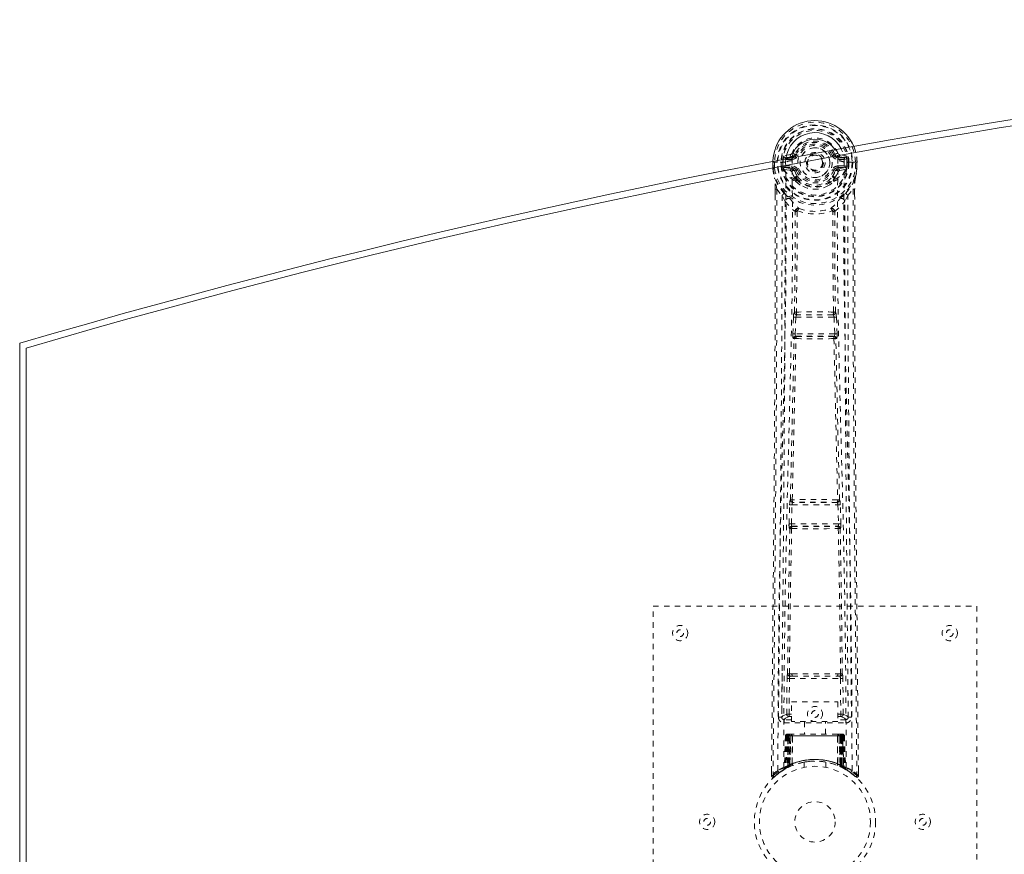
# Model space of a CAD drawing. Header units: inches. Extents: x 23.7 to 107.2, y 47.5 to 77.3.
# Tile 2 of 4: x 23.7 to 42, y 61.8 to 77.3. Entities that reach past the tile are written whole.
import ezdxf

# ---------------------------------------------------------------- set-up
doc = ezdxf.new("R2010")
doc.units = ezdxf.units.IN
doc.header["$MEASUREMENT"] = 0
doc.linetypes.add('SLD-Dashed', pattern=[0.075, 0.05, -0.025])
doc.linetypes.add('SLD-Solid', pattern=[0])

msp = doc.modelspace()

# ---------------------------------------------------------------- linework, layer by layer
at = {"color": 7, "linetype": 'SLD-Dashed', "lineweight": 0}
for p, q in [((38.008, 74.79), (37.889, 74.766)), ((37.919, 74.73), (38.036, 74.751)), ((37.919, 74.73), (37.919, 74.7)), ((38.036, 74.73), (37.919, 74.73)), ((38.036, 74.7), (37.919, 74.7)), ((37.926, 74.707), (37.921, 74.646)), ((38.036, 74.751), (38.036, 74.73)), ((38.036, 74.7), (38.036, 74.73)), ((38.039, 74.676), (38.043, 74.728)), ((38.041, 74.817), (38.096, 74.794)), ((38.092, 74.786), (38.096, 74.794)), ((38.096, 74.794), (38.118, 74.785)), ((38.811, 74.785), (38.833, 74.794)), ((38.833, 74.794), (38.838, 74.786)), ((38.893, 74.751), (39.01, 74.73)), ((38.893, 74.751), (38.893, 74.73)), ((39.01, 74.73), (38.893, 74.73)), ((38.893, 74.7), (38.893, 74.73)), ((39.01, 74.7), (38.893, 74.7)), ((39.04, 74.766), (38.921, 74.79)), ((39.01, 74.7), (39.01, 74.73)), ((37.685, 74.664), (37.685, 74.646)), ((37.685, 74.646), (37.685, 74.664)), ((37.685, 74.646), (37.685, 74.529)), ((37.689, 74.646), (37.685, 74.646)), ((37.685, 74.529), (37.686, 74.525)), ((37.686, 74.647), (37.687, 74.529)), ((37.742, 74.646), (37.689, 74.646)), ((37.715, 74.645), (37.715, 74.529)), ((37.765, 74.646), (37.742, 74.646)), ((37.771, 74.646), (37.765, 74.646)), ((37.921, 74.646), (37.771, 74.646)), ((37.836, 74.573), (37.836, 74.645)), ((37.836, 74.572), (37.836, 74.573)), ((37.871, 74.645), (37.866, 74.645)), ((37.866, 74.645), (37.866, 74.574)), ((37.866, 74.573), (37.872, 74.554)), ((37.871, 74.567), (37.871, 74.645)), ((37.872, 74.554), (37.871, 74.567)), ((37.878, 74.53), (37.881, 74.526)), ((37.891, 74.515), (37.881, 74.526)), ((37.891, 74.515), (38.007, 74.494)), ((37.906, 74.578), (37.906, 74.548)), ((37.906, 74.578), (38.036, 74.578)), ((38.036, 74.523), (37.906, 74.548)), ((37.906, 74.548), (38.036, 74.548)), ((38.036, 74.578), (38.036, 74.548)), ((38.036, 74.523), (38.036, 74.548)), ((38.893, 74.578), (38.893, 74.548)), ((38.893, 74.578), (39.023, 74.578)), ((39.023, 74.548), (38.893, 74.523)), ((38.893, 74.523), (38.893, 74.548)), ((38.893, 74.548), (39.023, 74.548)), ((38.923, 74.494), (39.038, 74.515)), ((39.008, 74.646), (39.008, 74.646)), ((39.158, 74.646), (39.008, 74.646)), ((39.023, 74.548), (39.023, 74.578)), ((39.048, 74.526), (39.038, 74.515)), ((39.038, 74.515), (39.038, 74.515)), ((39.038, 74.515), (39.038, 74.515)), ((39.048, 74.526), (39.051, 74.53)), ((39.058, 74.645), (39.063, 74.645)), ((39.058, 74.567), (39.058, 74.645)), ((39.063, 74.573), (39.058, 74.554)), ((39.058, 74.554), (39.058, 74.567)), ((39.063, 74.574), (39.063, 74.645)), ((39.063, 74.574), (39.093, 74.572)), ((39.093, 74.645), (39.093, 74.573)), ((39.093, 74.645), (39.093, 74.645)), ((39.093, 74.573), (39.093, 74.572)), ((39.164, 74.646), (39.158, 74.646)), ((39.187, 74.646), (39.164, 74.646)), ((39.24, 74.646), (39.187, 74.646)), ((39.214, 74.529), (39.215, 74.645)), ((39.244, 74.646), (39.24, 74.646)), ((39.243, 74.529), (39.243, 74.647)), ((39.244, 74.646), (39.244, 74.529)), ((39.244, 74.525), (39.244, 74.529)), ((38.091, 74.482), (38.084, 74.494)), ((38.118, 74.494), (38.091, 74.482)), ((38.093, 74.334), (38.093, 74.356)), ((38.116, 74.361), (38.117, 74.339)), ((38.838, 74.482), (38.811, 74.494)), ((38.813, 74.339), (38.813, 74.361)), ((38.836, 74.334), (38.836, 74.356)), ((38.846, 74.494), (38.838, 74.482)), ((37.728, 74.147), (37.728, 74.045)), ((37.729, 74.146), (37.729, 74.045)), ((37.758, 74.146), (37.854, 74.03)), ((38.112, 74.288), (38.1, 74.306)), ((39.075, 74.03), (39.172, 74.146)), ((39.2, 74.057), (39.2, 74.146)), ((39.201, 74.147), (39.201, 74.058)), ((37.913, 73.918), (37.854, 74.03)), ((39.075, 74.03), (39.016, 73.918)), ((38.054, 71.465), (38.066, 71.774)), ((38.066, 71.774), (38.069, 71.808)), ((38.086, 71.865), (38.085, 71.864)), ((38.098, 71.464), (38.11, 71.773)), ((38.11, 71.773), (38.819, 71.773)), ((38.129, 71.817), (38.13, 71.818)), ((38.8, 71.817), (38.129, 71.817)), ((38.799, 71.818), (38.8, 71.817)), ((38.819, 71.773), (38.831, 71.464)), ((38.845, 71.864), (38.844, 71.865)), ((38.863, 71.774), (38.861, 71.808)), ((38.875, 71.465), (38.863, 71.774)), ((38.831, 71.464), (38.098, 71.464)), ((38.121, 71.415), (38.109, 71.419)), ((38.109, 71.419), (38.821, 71.419)), ((38.821, 71.419), (38.808, 71.415)), ((38.077, 71.372), (38.064, 71.376)), ((38.852, 71.372), (38.865, 71.376)), ((38.009, 68.386), (38.009, 68.386)), ((38.053, 68.339), (38.054, 68.34)), ((38.876, 68.339), (38.053, 68.339)), ((38.875, 68.34), (38.876, 68.339)), ((38.92, 68.386), (38.92, 68.386)), ((37.985, 67.943), (37.995, 68.296)), ((38.029, 67.942), (38.04, 68.294)), ((38.04, 68.294), (38.889, 68.294)), ((38.889, 68.294), (38.9, 67.942)), ((38.945, 67.943), (38.934, 68.296)), ((38.9, 67.942), (38.029, 67.942)), ((37.992, 67.853), (37.998, 67.851)), ((38.042, 67.894), (38.037, 67.897)), ((38.037, 67.897), (38.893, 67.897)), ((38.893, 67.897), (38.887, 67.894)), ((38.932, 67.851), (38.937, 67.853)), ((35.465, 58.415), (35.465, 66.415)), ((35.465, 66.415), (41.465, 66.415)), ((41.465, 66.415), (41.465, 58.415)), ((37.856, 65.172), (37.848, 64.358)), ((37.94, 64.412), (37.947, 65.072)), ((37.985, 64.412), (37.992, 65.072)), ((38.039, 65.162), (37.99, 65.162)), ((37.992, 65.072), (38.937, 65.072)), ((38.001, 65.116), (38.049, 65.116)), ((38.049, 65.116), (38.881, 65.116)), ((38.881, 65.116), (38.928, 65.116)), ((38.939, 65.162), (38.891, 65.162)), ((38.937, 65.072), (38.944, 64.412)), ((38.989, 64.412), (38.982, 65.072)), ((39.081, 64.358), (39.074, 65.172)), ((38.028, 64.639), (38.889, 64.639)), ((38.028, 64.273), (38.028, 64.639)), ((38.889, 64.639), (38.889, 64.273)), ((37.848, 64.359), (37.848, 64.357)), ((37.848, 64.357), (37.849, 64.347)), ((37.848, 64.355), (37.851, 64.337)), ((37.893, 64.309), (37.893, 64.249)), ((38.028, 64.309), (37.893, 64.309)), ((37.985, 64.367), (37.985, 64.412)), ((38.028, 64.412), (37.985, 64.412)), ((38.028, 64.367), (37.985, 64.367)), ((38.889, 64.412), (38.944, 64.412)), ((38.889, 64.367), (38.944, 64.367)), ((39.036, 64.309), (38.889, 64.309)), ((38.989, 64.412), (38.944, 64.412)), ((38.944, 64.367), (38.944, 64.412)), ((39.036, 64.249), (39.036, 64.309)), ((39.078, 64.337), (39.081, 64.355)), ((39.081, 64.357), (39.081, 64.359)), ((39.081, 64.347), (39.081, 64.357)), ((37.893, 64.249), (39.036, 64.249)), ((38.889, 64.273), (38.028, 64.273)), ((38.27, 64.273), (38.27, 64.04)), ((38.66, 64.04), (38.66, 64.273)), ((37.918, 64.011), (37.897, 63.405)), ((37.932, 64.011), (37.911, 63.414)), ((37.932, 64.011), (37.918, 64.011)), ((37.952, 64.015), (37.93, 63.421)), ((37.95, 64.011), (37.93, 63.424)), ((37.949, 64.04), (37.945, 64.039)), ((37.95, 64.04), (37.95, 64.04)), ((38.017, 64.011), (37.95, 64.011)), ((37.957, 64.011), (37.957, 63.454)), ((37.958, 64.04), (37.958, 64.038)), ((37.963, 64.04), (37.958, 64.04)), ((37.971, 64.04), (37.962, 64.04)), ((37.962, 64.011), (38.967, 64.011)), ((37.962, 63.457), (37.962, 64.011)), ((37.97, 63.461), (37.971, 64.011)), ((37.975, 64.04), (37.971, 64.04)), ((37.975, 64.011), (37.975, 63.463)), ((38.955, 64.011), (37.975, 64.011)), ((38.046, 64.04), (37.98, 64.04)), ((37.989, 64.011), (37.989, 63.469)), ((37.993, 64.011), (37.989, 64.011)), ((37.993, 64.011), (38.937, 64.011)), ((37.993, 63.471), (37.993, 64.011)), ((37.998, 63.46), (38.017, 64.011)), ((38.018, 64.011), (37.999, 63.46)), ((38.017, 64.011), (38.018, 64.011)), ((38.042, 63.488), (38.047, 64.013)), ((38.048, 64.011), (38.044, 63.489)), ((38.048, 64.011), (38.047, 64.013)), ((38.881, 64.011), (38.048, 64.011)), ((38.881, 64.04), (38.049, 64.04)), ((38.883, 64.013), (38.881, 64.011)), ((38.885, 63.489), (38.881, 64.011)), ((38.949, 64.04), (38.883, 64.04)), ((38.883, 64.013), (38.887, 63.488)), ((38.911, 64.011), (38.913, 64.011)), ((38.93, 63.46), (38.911, 64.011)), ((38.979, 64.011), (38.913, 64.011)), ((38.913, 64.011), (38.932, 63.46)), ((38.94, 64.011), (38.937, 64.011)), ((38.937, 64.011), (38.937, 63.471)), ((38.94, 63.469), (38.94, 64.011)), ((38.958, 64.04), (38.954, 64.04)), ((38.955, 63.463), (38.955, 64.011)), ((38.968, 64.04), (38.958, 64.04)), ((38.959, 64.011), (38.959, 63.461)), ((38.972, 64.04), (38.967, 64.04)), ((38.967, 64.011), (38.967, 63.457)), ((38.972, 63.454), (38.972, 64.011)), ((38.999, 63.421), (38.977, 64.015)), ((38.979, 64.011), (39, 63.424)), ((38.984, 64.039), (38.98, 64.04)), ((38.998, 64.011), (39.018, 63.414)), ((39.011, 64.011), (38.998, 64.011)), ((39.011, 64.011), (39.032, 63.405)), ((37.819, 63.339), (37.879, 63.376)), ((37.883, 63.381), (37.896, 63.389)), ((37.897, 63.405), (37.911, 63.414)), ((37.914, 63.399), (37.981, 63.433)), ((37.93, 63.424), (37.998, 63.46)), ((37.937, 63.43), (37.942, 63.429)), ((37.957, 63.454), (37.962, 63.457)), ((37.969, 63.428), (37.957, 63.454)), ((37.969, 63.428), (37.961, 63.424)), ((37.975, 63.431), (37.962, 63.457)), ((37.975, 63.431), (37.969, 63.428)), ((37.983, 63.434), (37.97, 63.461)), ((37.987, 63.436), (37.975, 63.463)), ((38.001, 63.443), (37.975, 63.43)), ((37.981, 63.433), (37.982, 63.434)), ((37.983, 63.434), (37.987, 63.436)), ((38.001, 63.443), (37.989, 63.469)), ((38.004, 63.444), (37.993, 63.471)), ((37.999, 63.46), (37.998, 63.46)), ((38.042, 63.488), (38.044, 63.489)), ((38.045, 63.461), (38.048, 63.463)), ((38.265, 63.523), (38.265, 63.426)), ((38.665, 63.426), (38.665, 63.523)), ((38.882, 63.463), (38.885, 63.461)), ((38.885, 63.489), (38.887, 63.488)), ((38.937, 63.471), (38.925, 63.444)), ((38.928, 63.443), (38.925, 63.444)), ((38.94, 63.469), (38.928, 63.443)), ((38.932, 63.46), (38.93, 63.46)), ((38.932, 63.46), (39, 63.424)), ((38.955, 63.463), (38.942, 63.436)), ((38.942, 63.436), (38.947, 63.434)), ((38.959, 63.461), (38.947, 63.434)), ((38.947, 63.434), (38.949, 63.433)), ((38.949, 63.433), (39.015, 63.399)), ((38.967, 63.457), (38.955, 63.431)), ((38.96, 63.428), (38.955, 63.431)), ((38.972, 63.454), (38.96, 63.428)), ((38.967, 63.457), (38.972, 63.454)), ((39.018, 63.414), (39.032, 63.405)), ((39.033, 63.389), (39.047, 63.381)), ((37.659, 63.359), (37.658, 63.274)), ((37.658, 63.274), (37.688, 63.273)), ((37.708, 63.251), (37.809, 63.332)), ((39.271, 63.274), (39.271, 63.358))]:
    msp.add_line(p, q, dxfattribs=at)
at = {"color": 7, "linetype": 'SLD-Solid', "lineweight": 15}
for p, q in [((23.715, 53.54), (23.715, 71.29)), ((23.833, 71.202), (23.833, 53.629)), ((23.833, 53.629), (23.833, 71.202))]:
    msp.add_line(p, q, dxfattribs=at)
at = {"color": 7, "linetype": 'SLD-Solid', "lineweight": 15, "flags": 128}
msp.add_lwpolyline([(38.043, 74.728), (38.044, 74.754), (38.067, 74.829), (38.106, 74.899), (38.16, 74.96), (38.226, 75.009), (38.3, 75.046), (38.381, 75.068), (38.465, 75.076), (38.548, 75.068), (38.629, 75.046), (38.703, 75.009), (38.769, 74.96), (38.823, 74.899), (38.838, 74.873)], dxfattribs=at)
at = {"color": 7, "linetype": 'SLD-Dashed', "lineweight": 0, "flags": 128}
for points in [[(37.919, 74.7), (37.896, 74.705), (37.876, 74.718)], [(38.146, 74.773), (38.14, 74.775), (38.135, 74.777), (38.131, 74.779), (38.126, 74.781), (38.123, 74.783), (38.12, 74.784), (38.119, 74.784), (38.118, 74.785)], [(38.784, 74.773), (38.789, 74.775), (38.794, 74.777), (38.799, 74.779), (38.803, 74.781), (38.806, 74.783), (38.809, 74.784), (38.811, 74.784), (38.811, 74.785)], [(39.053, 74.718), (39.033, 74.705), (39.01, 74.7)], [(37.685, 74.646), (37.685, 74.646), (37.686, 74.646), (37.686, 74.646)], [(37.685, 74.529), (37.698, 74.434), (37.714, 74.359)], [(37.687, 74.529), (37.686, 74.529), (37.685, 74.529), (37.685, 74.529)], [(37.686, 74.525), (37.687, 74.525), (37.688, 74.526), (37.691, 74.526), (37.695, 74.527), (37.699, 74.527), (37.704, 74.528), (37.71, 74.529), (37.715, 74.529)], [(37.686, 74.525), (37.697, 74.437), (37.716, 74.348)], [(37.715, 74.529), (37.709, 74.529), (37.703, 74.529), (37.697, 74.529), (37.692, 74.529), (37.689, 74.529), (37.687, 74.529)], [(37.777, 63.367), (37.782, 64.958), (37.801, 66.547), (37.831, 68.134), (37.869, 69.716), (37.899, 70.956), (37.922, 72.192), (37.932, 73.422), (37.921, 74.646)], [(37.866, 74.573), (37.866, 74.574), (37.866, 74.574)], [(37.871, 74.567), (37.888, 74.575), (37.906, 74.578)], [(37.885, 63.423), (37.892, 65.009), (37.912, 66.594), (37.945, 68.176), (37.986, 69.755), (38.017, 70.992), (38.042, 72.226), (38.051, 73.454), (38.039, 74.676)], [(39.044, 63.423), (39.037, 65.009), (39.017, 66.594), (38.984, 68.176), (38.943, 69.755), (38.912, 70.992), (38.888, 72.226), (38.878, 73.454), (38.89, 74.676)], [(39.153, 63.367), (39.147, 64.958), (39.129, 66.547), (39.098, 68.134), (39.06, 69.716), (39.031, 70.956), (39.007, 72.192), (38.997, 73.422), (39.008, 74.646)], [(39.023, 74.578), (39.041, 74.575), (39.058, 74.567)], [(39.063, 74.645), (39.067, 74.645), (39.074, 74.645), (39.083, 74.645), (39.093, 74.645)], [(39.063, 74.574), (39.063, 74.574), (39.063, 74.573)], [(39.213, 74.348), (39.23, 74.427), (39.244, 74.525)], [(39.244, 74.525), (39.243, 74.525), (39.241, 74.526), (39.238, 74.526), (39.234, 74.527), (39.23, 74.527), (39.225, 74.528), (39.22, 74.529), (39.214, 74.529)], [(39.242, 74.529), (39.241, 74.529), (39.237, 74.529), (39.232, 74.529), (39.227, 74.529), (39.221, 74.529), (39.214, 74.529)], [(39.244, 74.529), (39.231, 74.434), (39.215, 74.359)], [(39.244, 74.529), (39.244, 74.529), (39.243, 74.529), (39.242, 74.529)], [(39.243, 74.646), (39.243, 74.646), (39.245, 74.646), (39.244, 74.646)], [(37.714, 74.359), (37.714, 74.354), (37.716, 74.348)], [(37.896, 74.07), (37.795, 74.194), (37.716, 74.348)], [(38.034, 74.471), (38.02, 74.488), (38.007, 74.494)], [(38.093, 74.356), (38.062, 74.407), (38.034, 74.471)], [(38.091, 74.482), (38.117, 74.422), (38.145, 74.374)], [(38.146, 74.505), (38.14, 74.503), (38.135, 74.501), (38.131, 74.499), (38.126, 74.497), (38.123, 74.496), (38.12, 74.495), (38.119, 74.494), (38.118, 74.494)], [(38.784, 74.505), (38.789, 74.503), (38.794, 74.501), (38.799, 74.499), (38.803, 74.497), (38.806, 74.496), (38.809, 74.495), (38.811, 74.494), (38.811, 74.494)], [(38.836, 74.356), (38.867, 74.407), (38.895, 74.471)], [(38.895, 74.471), (38.909, 74.488), (38.923, 74.494)], [(39.033, 74.07), (39.134, 74.194), (39.213, 74.348)], [(39.213, 74.348), (39.215, 74.354), (39.215, 74.359)], [(37.758, 74.146), (37.759, 73.332), (37.758, 72.483), (37.756, 71.599), (37.752, 70.797), (37.749, 70.279), (37.746, 69.737), (37.742, 69.171), (37.737, 68.608), (37.733, 68.12), (37.727, 67.473), (37.721, 66.785), (37.714, 66.055), (37.708, 65.379), (37.688, 63.273)], [(37.728, 74.147), (37.728, 74.147), (37.729, 74.146), (37.729, 74.146)], [(38.112, 74.288), (38.187, 74.229), (38.237, 74.203)], [(38.692, 74.203), (38.742, 74.229), (38.817, 74.288)], [(39.172, 74.146), (39.171, 73.407), (39.171, 72.627), (39.173, 71.804), (39.176, 70.939), (39.181, 70.142), (39.186, 69.312), (39.188, 69.122), (39.189, 68.929), (39.191, 68.735), (39.192, 68.602), (39.193, 68.472), (39.194, 68.337), (39.195, 68.195), (39.199, 67.742), (39.204, 67.237), (39.209, 66.682), (39.213, 66.331), (39.216, 65.958), (39.22, 65.556), (39.224, 65.18), (39.228, 64.689), (39.232, 64.253), (39.236, 63.872), (39.239, 63.545), (39.241, 63.273)], [(39.2, 74.146), (39.201, 74.146), (39.202, 74.147), (39.201, 74.147)], [(37.728, 74.045), (37.725, 71.429), (37.708, 68.713), (37.683, 65.991), (37.658, 63.274)], [(37.854, 74.03), (37.854, 73.29), (37.853, 72.518), (37.85, 71.715), (37.846, 70.949), (37.841, 70.174), (37.835, 69.398), (37.829, 68.642), (37.822, 67.916), (37.816, 67.241), (37.808, 66.484), (37.802, 65.775), (37.795, 65.077), (37.788, 64.355)], [(37.991, 73.982), (38.001, 73.973), (38.006, 73.967)], [(38.923, 73.967), (38.928, 73.973), (38.938, 73.982)], [(39.141, 64.355), (39.138, 64.731), (39.134, 65.16), (39.129, 65.63), (39.125, 66.055), (39.123, 66.277), (39.121, 66.5), (39.119, 66.722), (39.116, 66.975), (39.114, 67.23), (39.111, 67.477), (39.107, 67.981), (39.102, 68.449), (39.099, 68.881), (39.095, 69.303), (39.091, 69.793), (39.085, 70.634), (39.081, 71.482), (39.077, 72.36), (39.075, 73.214), (39.075, 74.03)], [(39.201, 74.058), (39.204, 71.429), (39.221, 68.711), (39.246, 65.992), (39.271, 63.274)], [(37.913, 73.918), (37.904, 70.731), (37.879, 67.543), (37.848, 64.355)], [(37.913, 73.918), (37.997, 73.82), (38.095, 73.734)], [(38.834, 73.734), (38.932, 73.82), (39.016, 73.918)], [(39.081, 64.355), (39.051, 67.543), (39.025, 70.731), (39.016, 73.918)], [(38.085, 71.865), (38.096, 72.796), (38.097, 73.725)], [(38.143, 73.743), (38.138, 73.752), (38.131, 73.758), (38.123, 73.762), (38.115, 73.762), (38.108, 73.759), (38.101, 73.753), (38.097, 73.744), (38.095, 73.734)], [(38.133, 73.732), (38.132, 72.802), (38.121, 71.87)], [(38.143, 73.743), (38.136, 73.739), (38.134, 73.736), (38.133, 73.734), (38.133, 73.732)], [(38.834, 73.734), (38.832, 73.744), (38.828, 73.753), (38.822, 73.759), (38.814, 73.762), (38.806, 73.762), (38.798, 73.758), (38.791, 73.752), (38.786, 73.743)], [(38.797, 73.732), (38.796, 73.734), (38.796, 73.736), (38.793, 73.739), (38.786, 73.743)], [(38.808, 71.87), (38.797, 72.802), (38.797, 73.732)], [(38.844, 71.865), (38.833, 72.796), (38.832, 73.725)], [(38.066, 71.774), (38.071, 71.774), (38.081, 71.774), (38.096, 71.773), (38.11, 71.773)], [(38.11, 71.773), (38.111, 71.781), (38.113, 71.79), (38.117, 71.804), (38.123, 71.814), (38.126, 71.816), (38.128, 71.817), (38.129, 71.817)], [(38.819, 71.773), (38.827, 71.773), (38.834, 71.773), (38.841, 71.773), (38.848, 71.774), (38.853, 71.774), (38.858, 71.774), (38.861, 71.774), (38.863, 71.774)], [(38.054, 71.465), (38.056, 71.465), (38.059, 71.465), (38.064, 71.465), (38.069, 71.465), (38.076, 71.465), (38.083, 71.464), (38.091, 71.464), (38.098, 71.464)], [(38.109, 71.419), (38.104, 71.423), (38.1, 71.433), (38.098, 71.447), (38.098, 71.455), (38.098, 71.464)], [(38.831, 71.464), (38.831, 71.455), (38.831, 71.447), (38.829, 71.433), (38.826, 71.423), (38.821, 71.419)], [(38.831, 71.464), (38.839, 71.464), (38.846, 71.464), (38.853, 71.465), (38.86, 71.465), (38.866, 71.465), (38.87, 71.465), (38.873, 71.465), (38.875, 71.465)], [(38.009, 68.386), (38.044, 69.881), (38.077, 71.372)], [(38.043, 68.389), (38.079, 69.885), (38.113, 71.376)], [(38.817, 71.376), (38.85, 69.885), (38.886, 68.389)], [(38.92, 68.386), (38.885, 69.881), (38.852, 71.372)], [(37.995, 68.296), (37.997, 68.329), (37.997, 68.331)], [(38.014, 68.366), (38.012, 68.368), (38.009, 68.386)], [(38.934, 68.296), (38.932, 68.329), (38.932, 68.331)], [(37.995, 68.296), (37.997, 68.296), (38, 68.296), (38.005, 68.296), (38.01, 68.295), (38.017, 68.295), (38.024, 68.295), (38.032, 68.295), (38.04, 68.294)], [(38.889, 68.294), (38.897, 68.295), (38.905, 68.295), (38.912, 68.295), (38.919, 68.295), (38.925, 68.296), (38.929, 68.296), (38.932, 68.296), (38.934, 68.296)], [(37.985, 67.943), (37.986, 67.943), (37.989, 67.943), (37.994, 67.943), (37.999, 67.943), (38.006, 67.943), (38.013, 67.942), (38.021, 67.942), (38.029, 67.942)], [(38.9, 67.942), (38.908, 67.942), (38.916, 67.942), (38.923, 67.943), (38.93, 67.943), (38.935, 67.943), (38.94, 67.943), (38.943, 67.943), (38.945, 67.943)], [(37.957, 65.16), (37.973, 66.506), (37.998, 67.851)], [(37.99, 65.162), (38.007, 66.508), (38.032, 67.853)], [(38.898, 67.853), (38.923, 66.508), (38.939, 65.162)], [(38.972, 65.16), (38.956, 66.506), (38.932, 67.851)], [(37.947, 65.072), (37.952, 65.072), (37.962, 65.072), (37.977, 65.072), (37.992, 65.072)], [(38.001, 65.116), (37.984, 65.119), (37.973, 65.127)], [(38.039, 65.162), (38.25, 65.163), (38.465, 65.163), (38.679, 65.163), (38.891, 65.162)], [(38.049, 65.116), (38.253, 65.116), (38.459, 65.116), (38.671, 65.116), (38.881, 65.116)], [(38.937, 65.072), (38.953, 65.072), (38.967, 65.072), (38.977, 65.072), (38.982, 65.072)], [(37.94, 64.412), (37.871, 64.383), (37.85, 64.358)], [(37.893, 64.309), (37.916, 64.338), (37.985, 64.367)], [(37.94, 64.412), (37.945, 64.412), (37.955, 64.412), (37.969, 64.412), (37.985, 64.412)], [(38.944, 64.367), (39.013, 64.338), (39.036, 64.309)], [(39.081, 64.355), (39.058, 64.383), (38.989, 64.412)], [(37.918, 64.011), (37.921, 64.011), (37.929, 64.011), (37.942, 64.011), (37.957, 64.011)], [(37.971, 64.011), (37.956, 64.011), (37.944, 64.011), (37.935, 64.011), (37.932, 64.011)], [(37.95, 64.011), (37.95, 64.011), (37.952, 64.011), (37.956, 64.011), (37.96, 64.011), (37.967, 64.011), (37.974, 64.011), (37.981, 64.011), (37.989, 64.011)], [(37.971, 64.038), (37.967, 64.039), (37.965, 64.04), (37.964, 64.04), (37.964, 64.04)], [(38.028, 64.03), (38.021, 64.021), (38.018, 64.011)], [(38.047, 64.013), (38.032, 64.027), (38.028, 64.03)], [(38.883, 64.013), (38.897, 64.027), (38.901, 64.03)], [(38.911, 64.011), (38.908, 64.021), (38.901, 64.03)], [(38.94, 64.011), (38.948, 64.011), (38.956, 64.011), (38.963, 64.011), (38.969, 64.011), (38.974, 64.011), (38.977, 64.011), (38.979, 64.011), (38.979, 64.011)], [(38.95, 64.04), (38.949, 64.04), (38.948, 64.04)], [(38.966, 64.04), (38.966, 64.04), (38.964, 64.04), (38.962, 64.039), (38.958, 64.038)], [(38.998, 64.011), (38.994, 64.011), (38.986, 64.011), (38.973, 64.011), (38.959, 64.011)], [(38.979, 64.04), (38.979, 64.04), (38.978, 64.04), (38.976, 64.039), (38.972, 64.038)], [(38.972, 64.011), (38.987, 64.011), (39, 64.011), (39.008, 64.011), (39.011, 64.011)], [(38.979, 64.011), (38.978, 64.018), (38.978, 64.02)], [(38.267, 63.523), (38.266, 63.522), (38.284, 63.525), (38.322, 63.531), (38.376, 63.537), (38.441, 63.54), (38.465, 63.54)], [(38.999, 63.408), (38.992, 63.412), (38.96, 63.428)], [(39.001, 63.417), (39, 63.422), (39, 63.424)], [(39.038, 63.388), (39.032, 63.399), (39.028, 63.413)], [(39.032, 63.4), (39.031, 63.405), (39.031, 63.407)], [(37.661, 63.274), (37.663, 63.266), (37.666, 63.258), (37.671, 63.252), (37.678, 63.247), (37.685, 63.244), (37.692, 63.244), (37.699, 63.246), (37.706, 63.25)], [(39.241, 63.273), (39.234, 63.265), (39.227, 63.258), (39.223, 63.253), (39.221, 63.251)], [(39.223, 63.254), (39.23, 63.25), (39.238, 63.247), (39.246, 63.247), (39.254, 63.248), (39.261, 63.252), (39.266, 63.257), (39.27, 63.264), (39.271, 63.271)], [(39.271, 63.274), (39.271, 63.274), (39.269, 63.274), (39.263, 63.273), (39.253, 63.273), (39.247, 63.274), (39.241, 63.273)]]:
    msp.add_lwpolyline(points, dxfattribs=at)
at = {"color": 7, "linetype": 'SLD-Dashed', "lineweight": 0}
for centre, radius in [((38.465, 74.639), 0.7), ((38.465, 74.639), 0.69), ((38.465, 74.639), 0.623), ((38.465, 74.639), 0.32), ((38.465, 74.639), 0.275), ((38.465, 74.639), 0.188), ((38.465, 74.639), 0.156), ((38.465, 74.639), 0.142), ((38.465, 74.639), 0.139), ((38.465, 74.639), 0.138), ((35.965, 65.915), 0.141), ((35.965, 65.915), 0.0625), ((40.965, 65.915), 0.141), ((40.965, 65.915), 0.0625), ((38.465, 64.415), 0.14), ((38.465, 64.415), 0.0625), ((38.465, 62.415), 1.125), ((38.465, 62.415), 1.03), ((38.465, 62.415), 0.375), ((36.465, 62.415), 0.141), ((36.465, 62.415), 0.0625), ((40.465, 62.415), 0.141), ((40.465, 62.415), 0.0625)]:
    msp.add_circle(centre, radius, dxfattribs=at)
at = {"color": 7, "linetype": 'SLD-Solid', "lineweight": 15}
for centre, radius, start, end in [((65.465, -70.965), 148.255, 73.64374, 106.35626), ((65.465, -70.965), 148.137, 73.67794, 106.32206), ((65.465, -70.965), 148.137, 73.67794, 106.32206), ((38.465, 74.639), 0.78, 22.856, 178.1545), ((38.465, 74.639), 0.78, 22.8619, 178.1486), ((38.465, 74.655), 0.541, 26.1172, 174.4429)]:
    msp.add_arc(centre, radius, start, end, dxfattribs=at)
at = {"color": 7, "linetype": 'SLD-Dashed', "lineweight": 0}
for centre, radius, start, end in [((38.465, 74.639), 0.75, 0.4562, 179.5438), ((38.465, 74.639), 0.629, 0.5445, 179.4555), ((38.465, 74.639), 0.599, 0.5443, 179.4557), ((38.465, 74.639), 0.459, 22.774, 157.226), ((38.465, 74.639), 0.4, 22.774, 157.226), ((38.465, 74.639), 0.376, 22.774, 157.226), ((38.465, 74.639), 0.346, 22.7737, 157.2263), ((38.465, 74.639), 0.275, 89.0535, 269.0533), ((38.465, 74.639), 0.275, 269.0534, 89.0534), ((38.553, 74.67), 0.456, 356.9087, 29.2494), ((38.465, 74.639), 0.78, 0, 22.856), ((38.465, 74.639), 0.78, 0.5288, 22.8619), ((38.465, 74.639), 0.593, 172.3909, 179.4476), ((38.08, 74.69), 0.206, 158.3424, 172.3419), ((37.918, 74.76), 0.0299, 167.8899, 271.9542), ((38.037, 74.781), 0.0301, 162.3513, 268.5772), ((37.999, 74.834), 0.0455, 281.3452, 337.4778), ((38.03, 74.822), 0.0715, 274.7784, 329.7617), ((38.036, 74.819), 0.089, 270, 337.226), ((38.036, 74.819), 0.119, 270.0006, 337.225), ((38.893, 74.819), 0.119, 202.7743, 269.999), ((38.893, 74.819), 0.089, 202.774, 270), ((38.318, 76.099), 1.403, 291.5625, 293.9861), ((38.567, 74.695), 0.324, 356.6271, 33.2423), ((38.899, 74.822), 0.0714, 210.3065, 265.2544), ((38.93, 74.834), 0.0455, 202.536, 258.6411), ((38.893, 74.781), 0.0301, 271.4517, 17.6198), ((39.011, 74.76), 0.0299, 268.0458, 12.1101), ((38.849, 74.69), 0.206, 7.6591, 21.6573), ((38.465, 74.639), 0.593, 0.5524, 7.6091), ((37.715, 74.529), 0.03, 180.2178, 185.2738), ((37.736, 75.72), 1.075, 267.3448, 268.8568), ((38.465, 74.639), 0.787, 188.3239, 351.6761), ((38.465, 74.639), 0.758, 188.3239, 351.6761), ((37.859, 75.518), 0.873, 268.4834, 270.4278), ((38.465, 74.639), 0.632, 186.0643, 353.9357), ((38.465, 74.639), 0.602, 186.2697, 353.7303), ((37.956, 74.562), 0.0845, 185.4171, 202.5985), ((37.906, 74.518), 0.0306, 89.0451, 156.1656), ((38.333, 74.734), 0.497, 204.8146, 243.63), ((38.271, 74.735), 0.439, 210.0683, 246.0871), ((38.038, 74.434), 0.242, 89.7343, 118.8269), ((38.036, 74.493), 0.0299, 91.05, 179.0003), ((38.036, 74.459), 0.119, 22.7739, 89.9997), ((38.036, 74.459), 0.089, 22.774, 90), ((38.034, 74.467), 0.0567, 28.2324, 87.9739), ((38.893, 74.459), 0.119, 90.0008, 157.2268), ((38.893, 74.459), 0.089, 90, 157.226), ((38.601, 74.73), 0.491, 296.126, 335.5138), ((38.658, 74.735), 0.44, 293.9343, 329.9021), ((38.895, 74.467), 0.0565, 91.9605, 151.5628), ((38.89, 74.426), 0.249, 61.7051, 89.8615), ((38.893, 74.493), 0.0299, 0.9956, 88.9541), ((39.023, 74.518), 0.0306, 23.8344, 90.9549), ((38.944, 74.57), 0.115, 339.6826, 352.3018), ((39.203, 75.487), 0.842, 270.7713, 272.7004), ((36.527, 74.175), 1.202, 358.6564, 8.815), ((34.135, 73.506), 3.679, 10.0119, 13.2365), ((38.064, 74.466), 0.031, 31.5872, 170.0576), ((38.123, 74.353), 0.0305, 43.9323, 174.3697), ((38.115, 74.31), 0.0505, 88.265, 115.7539), ((38.115, 74.288), 0.0506, 88.257, 115.6758), ((38.137, 74.33), 0.0444, 175.0057, 212.6961), ((38.145, 74.337), 0.0371, 89.2703, 139.8385), ((38.465, 74.65), 0.453, 219.7482, 320.2513), ((38.149, 74.34), 0.0326, 181.6576, 227.8216), ((38.465, 74.639), 0.376, 202.774, 337.226), ((38.465, 74.633), 0.411, 219.0115, 320.9885), ((38.465, 74.639), 0.346, 202.7741, 337.2259), ((38.399, 74.635), 0.465, 325.8354, 340.797), ((38.806, 74.353), 0.0305, 5.6303, 136.0684), ((38.784, 74.337), 0.0371, 40.1667, 90.7248), ((38.78, 74.34), 0.0326, 312.1739, 358.3565), ((38.814, 74.311), 0.0504, 64.2162, 91.7649), ((38.814, 74.288), 0.0506, 64.3242, 91.743), ((38.774, 74.333), 0.0623, 314.5942, 0.8697), ((38.865, 74.466), 0.031, 10.1644, 148.1979), ((42.793, 73.506), 3.678, 166.7622, 169.9881), ((40.403, 74.175), 1.202, 171.1859, 181.3441), ((37.752, 74.454), 0.309, 265.7896, 271.0777), ((38.152, 74.283), 0.0404, 127.2207, 172.6947), ((38.465, 74.677), 0.494, 226.9723, 313.0277), ((38.465, 74.621), 0.476, 241.472, 298.5271), ((38.777, 74.283), 0.0404, 7.3016, 52.7777), ((39.177, 74.453), 0.308, 268.9165, 274.2276), ((38.316, 73.583), 0.643, 130.7377, 135.9146), ((39.441, 75.646), 2.207, 225.5704, 228.9389), ((37.974, 73.915), 0.0608, 58.0304, 177.6195), ((38.733, 74.476), 0.887, 215.0291, 230.8699), ((38.196, 74.476), 0.888, 309.1311, 324.9704), ((38.955, 73.915), 0.0608, 2.3821, 121.9704), ((37.492, 75.642), 2.202, 311.0566, 314.4334), ((38.613, 73.583), 0.644, 44.0876, 49.2599), ((38.155, 73.73), 0.0608, 73.4564, 176.3325), ((38.219, 73.725), 0.0786, 126.2613, 166.6731), ((38.465, 74.58), 0.844, 249.7727, 290.2275), ((38.774, 73.73), 0.0608, 3.6689, 106.5438), ((38.71, 73.725), 0.0786, 13.3285, 53.7371), ((38.083, 73.726), 0.0143, 356.6412, 32.4513), ((38.129, 73.653), 0.0795, 87.4916, 113.9485), ((38.465, 74.653), 0.965, 250.5267, 289.4743), ((38.8, 73.652), 0.0795, 66.0539, 92.5073), ((38.847, 73.726), 0.0143, 147.5743, 183.3628), ((38.162, 71.812), 0.0933, 145.876, 182.4576), ((38.115, 71.781), 0.0889, 86.1801, 109.6217), ((38.131, 71.863), 0.0451, 177.8519, 268.9536), ((38.13, 71.863), 0.0451, 177.8589, 268.9567), ((38.208, 71.857), 0.0873, 171.8111, 206.8102), ((38.465, 39.147), 32.724, 89.399, 90.601), ((38.465, 38.45), 33.37, 89.4251, 90.5749), ((38.722, 71.857), 0.0873, 333.1924, 8.1913), ((38.799, 71.863), 0.0451, 271.0475, 2.15), ((38.8, 71.863), 0.0451, 271.0433, 2.1411), ((38.76, 71.775), 0.0588, 357.8389, 46.6331), ((38.814, 71.782), 0.0879, 70.2427, 93.9554), ((38.767, 71.812), 0.0933, 357.534, 34.133), ((38.217, 71.438), 0.165, 170.5908, 202.3695), ((38.109, 71.374), 0.0451, 90.8656, 177.5109), ((38.122, 71.37), 0.0451, 90.8935, 177.3998), ((38.173, 71.383), 0.0607, 148.3034, 186.2197), ((38.465, 104.294), 32.881, 269.4018, 270.5982), ((38.807, 71.37), 0.0451, 2.6012, 89.1055), ((38.756, 71.383), 0.0612, 353.9376, 31.5393), ((38.82, 71.374), 0.0451, 2.4861, 89.1375), ((38.712, 71.438), 0.165, 337.6289, 9.4108), ((38.106, 71.285), 0.0919, 86.0254, 108.5425), ((38.465, 108.402), 37.028, 269.4553, 270.5445), ((38.823, 71.284), 0.092, 71.4703, 93.9855), ((38.115, 68.335), 0.118, 154.647, 182.0159), ((38.036, 68.264), 0.125, 86.4427, 102.2385), ((38.054, 68.385), 0.0451, 178.3751, 269.3675), ((38.054, 68.383), 0.0433, 202.7807, 270.2178), ((38.102, 68.3), 0.0626, 141.5465, 185.5112), ((38.112, 68.378), 0.0697, 170.9136, 213.0677), ((38.465, 34.817), 33.574, 89.2814, 90.7187), ((38.465, 34.991), 33.351, 89.2944, 90.7056), ((38.817, 68.378), 0.0697, 326.9349, 9.0891), ((38.875, 68.385), 0.0451, 270.6383, 1.628), ((38.875, 68.385), 0.0451, 270.6338, 1.6266), ((38.827, 68.3), 0.0626, 354.4872, 38.4496), ((38.894, 68.266), 0.123, 77.6581, 93.6606), ((38.814, 68.335), 0.118, 357.9942, 25.3586), ((38.205, 67.916), 0.222, 172.8805, 196.3582), ((38.088, 67.928), 0.0601, 166.898, 211.3992), ((38.841, 67.928), 0.0601, 328.6059, 13.091), ((38.725, 67.916), 0.222, 343.6404, 7.1209), ((38.037, 67.852), 0.0451, 90.5581, 178.0574), ((38.043, 67.849), 0.0451, 90.5798, 178.0282), ((38.024, 67.717), 0.136, 86.7419, 101.1104), ((38.088, 67.86), 0.0567, 143.38, 187.5221), ((38.465, 103.982), 36.131, 269.3135, 270.6866), ((38.465, 100.927), 33.035, 269.2677, 270.7323), ((38.886, 67.849), 0.0451, 1.9689, 89.4238), ((38.841, 67.86), 0.057, 352.6151, 36.4832), ((38.892, 67.852), 0.0451, 1.9426, 89.4419), ((38.905, 67.718), 0.136, 78.8614, 93.283), ((38.236, 65.085), 0.289, 164.9821, 182.646), ((37.983, 64.903), 0.258, 88.4488, 95.7717), ((37.995, 65.158), 0.0384, 177.0824, 235.3574), ((38.065, 65.156), 0.0757, 175.3523, 211.8345), ((38.069, 65.079), 0.0773, 151.6222, 185.4602), ((38.103, 65.152), 0.0652, 170.5376, 213.5539), ((38.826, 65.152), 0.0652, 326.4373, 9.4352), ((38.865, 65.155), 0.075, 328.0049, 4.8072), ((38.927, 65.161), 0.0456, 271.9254, 358.9988), ((38.86, 65.079), 0.0773, 354.5348, 28.3819), ((38.946, 64.904), 0.258, 84.2222, 91.5572), ((38.693, 65.085), 0.289, 357.3498, 15.0252), ((37.83, 67.217), 2.862, 269.1592, 270.3602), ((37.893, 64.354), 0.105, 179.3652, 270.0816), ((37.893, 64.354), 0.045, 202.0085, 269.9795), ((37.985, 64.412), 0.0451, 179.6152, 269.5735), ((38.944, 64.412), 0.0451, 270.4282, 0.3556), ((39.036, 64.354), 0.105, 269.9129, 0.6403), ((39.036, 64.354), 0.045, 270.0236, 337.9854), ((39.099, 67.225), 2.87, 269.642, 270.8399), ((37.948, 64.01), 0.03, 90.004, 178.0069), ((37.949, 64.01), 0.0305, 110.7115, 177.643), ((37.962, 64.01), 0.03, 113.5023, 178.0119), ((37.962, 64.009), 0.0315, 89.3131, 122.3644), ((37.98, 64.01), 0.03, 90.0637, 178.0684), ((37.985, 64.005), 0.0353, 81.8092, 170.6815), ((37.979, 64.156), 0.119, 255.9076, 259.5568), ((38.369, 64.018), 0.407, 176.9212, 180.9986), ((38.819, 64.014), 0.849, 178.4133, 180.2206), ((38.397, 64.018), 0.422, 177.0374, 180.966), ((38.432, 64.018), 0.443, 177.1657, 180.912), ((38.432, 64.018), 0.439, 177.1536, 180.9334), ((38.047, 64.01), 0.0299, 90.1884, 178.2048), ((38.049, 64.014), 0.0266, 90.7886, 141.4621), ((38.88, 64.014), 0.0265, 38.3721, 89.3818), ((38.883, 64.01), 0.0299, 1.8042, 89.807), ((38.495, 64.018), 0.442, 359.0788, 2.8343), ((38.498, 64.018), 0.442, 359.0834, 2.8389), ((38.949, 64.01), 0.03, 1.9316, 89.9363), ((38.532, 64.018), 0.423, 359.0445, 2.9707), ((38.537, 64.018), 0.422, 359.0352, 2.9707), ((38.557, 64.018), 0.41, 359.0066, 3.055), ((38.967, 64.009), 0.0315, 57.9473, 90.6842), ((38.154, 64.015), 0.818, 359.7658, 1.6405), ((38.968, 64.01), 0.03, 1.9776, 66.5646), ((38.981, 64.01), 0.03, 1.9931, 89.996), ((38.98, 64.01), 0.0305, 2.366, 69.3678), ((38.465, 62.415), 1.158, 47.8714, 132.1369), ((38.465, 62.383), 1.19, 60.8801, 119.1199), ((38.465, 62.416), 1.155, 64.2141, 115.7859), ((38.465, 62.416), 1.155, 64.9105, 115.0895), ((38.465, 62.416), 1.155, 65.8865, 114.1135), ((38.465, 62.452), 1.12, 67.9255, 112.0745), ((38.45, 62.181), 1.364, 114.449, 119.585), ((38.465, 62.415), 1.128, 119.527, 124.656), ((37.867, 63.406), 0.03, 301.0746, 358.0142), ((37.927, 63.435), 0.0429, 197.0114, 245.8251), ((37.881, 63.415), 0.0299, 300.3063, 358.0919), ((38.32, 62.664), 0.839, 118.7974, 120.3487), ((38.454, 62.781), 0.837, 126.4738, 131.7419), ((38.465, 62.415), 1.127, 60.4733, 119.5267), ((38.438, 62.805), 0.805, 125.5283, 130.9276), ((37.914, 63.556), 0.137, 269.409, 293.5131), ((37.9, 63.425), 0.0299, 299.2497, 358.1945), ((38.445, 62.802), 0.808, 124.3683, 129.6491), ((37.946, 63.537), 0.109, 271.2466, 300.4822), ((37.968, 63.46), 0.0297, 295.5303, 358.5176), ((37.969, 63.461), 0.0297, 295.4506, 358.5237), ((38.353, 62.655), 0.863, 113.5518, 115.49), ((38.421, 62.863), 0.732, 121.2354, 125.2469), ((38.015, 63.472), 0.031, 340.2252, 31.6848), ((38.014, 63.472), 0.0345, 344.838, 31.0383), ((38.915, 63.472), 0.0345, 148.9614, 195.1621), ((38.914, 63.472), 0.0311, 148.324, 199.6374), ((38.507, 62.862), 0.733, 54.7551, 58.7655), ((38.463, 62.411), 1.132, 60.7907, 65.699), ((38.96, 63.461), 0.0297, 181.4805, 244.5525), ((38.961, 63.46), 0.0297, 181.4748, 244.4774), ((38.477, 62.793), 0.819, 50.3887, 55.596), ((38.49, 62.804), 0.806, 49.0764, 54.4677), ((38.454, 62.393), 1.154, 59.9238, 63.9569), ((38.472, 62.777), 0.842, 48.2748, 53.5117), ((38.543, 62.553), 0.969, 59.6354, 62.5086), ((39.03, 63.425), 0.0299, 181.7965, 240.7515), ((39.03, 63.425), 0.03, 196.8819, 241.2356), ((39.048, 63.415), 0.0299, 181.9048, 239.705), ((39.003, 63.435), 0.0429, 294.1642, 342.9964), ((38.465, 62.415), 1.128, 55.3426, 60.4729), ((39.082, 63.442), 0.0707, 211.4554, 238.8964), ((39.062, 63.406), 0.03, 181.9786, 238.9245), ((38.469, 62.422), 1.12, 58.9263, 59.812), ((38.479, 62.181), 1.364, 60.4164, 65.5495), ((38.463, 62.376), 1.206, 124.6778, 131.8745), ((37.688, 63.273), 0.03, 179.4672, 312.1542), ((37.744, 63.304), 0.0635, 208.5618, 235.8398), ((38.46, 62.421), 1.12, 124.6369, 132.1035), ((37.807, 63.367), 0.03, 180.257, 304.0788), ((39.123, 63.367), 0.03, 235.9275, 359.7367), ((38.469, 62.421), 1.12, 47.8964, 55.3623), ((38.47, 62.381), 1.199, 48.1029, 55.338), ((39.241, 63.273), 0.03, 227.8474, 0.5313)]:
    msp.add_arc(centre, radius, start, end, dxfattribs=at)

doc.saveas('drawing.dxf')
